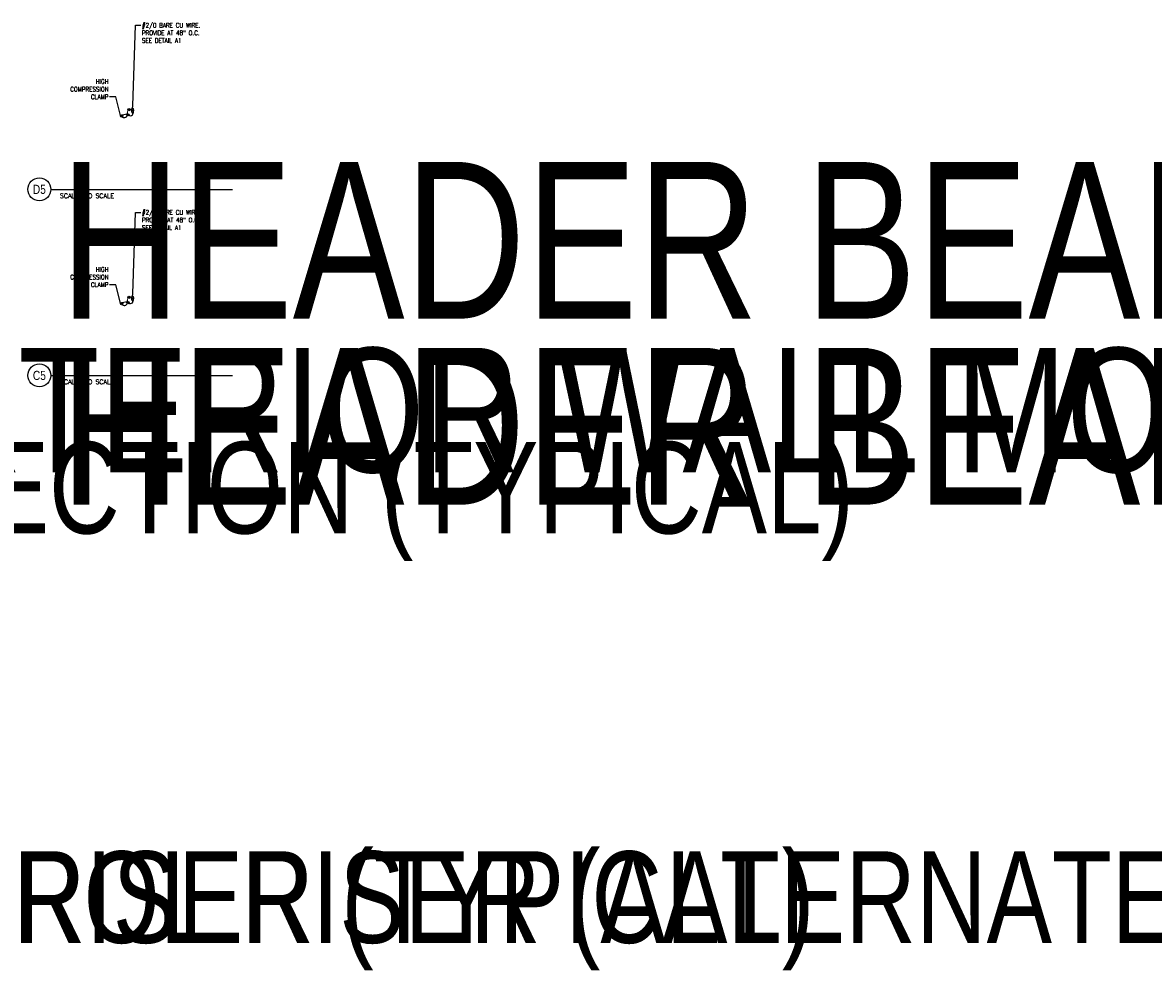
# Model space of a CAD drawing. Header units: inches. Extents: x 0 to 263, y 0 to 45.
# Tile 7 of 8: x 168 to 199, y 19 to 45. Entities that reach past the tile are written whole.
import ezdxf
from ezdxf import colors
from ezdxf.entities.mleader import LeaderData, LeaderLine
from ezdxf.enums import TextEntityAlignment as Align
from ezdxf.math import Vec2, Vec3

# ---------------------------------------------------------------- set-up
doc = ezdxf.new("R2018")
doc.units = ezdxf.units.IN
doc.header["$MEASUREMENT"] = 0
for name, color, linetype in [('E-ANNO-SYMB', 2, 'Continuous'), ('E-ANNO-TEXT', 2, 'Continuous'), ('E-DETL-GRPH', 3, 'Continuous')]:
    doc.layers.add(name, color=color, linetype=linetype)
doc.layers.get('0').freeze()
doc.styles.add('Annotative', font='romans.shx', dxfattribs={"width": 0.8})
doc.styles.add('ROMANS', font='ROMANS.shx', dxfattribs={"width": 0.8})
doc.styles.add('Title', font='swiss.ttf', dxfattribs={"height": 0.25})
doc.styles.add('TITLES', font='swiss.ttf', dxfattribs={"width": 0.8})

# ---------------------------------------------------------------- blocks, each defined once
blk = doc.blocks.new('*U5')
for q in [(4.678, 0), (12.157, 0)]:
    blk.add_line((0, 0), q)
blk.add_circle((-0.313, 0), 0.313)
at = {"lineweight": 30}
blk.add_attdef('TITLE', text='', height=0.25, dxfattribs=at).set_placement((0.25, 0.749), align=Align.TOP_LEFT)
at = {"style": 'Title'}
blk.add_attdef('NUMBER', text='', height=0.25, dxfattribs=at).set_placement((-0.313, 0), align=Align.MIDDLE_CENTER)
blk.add_attdef('SCALE', (0.25, -0.177), '', height=0.0938, dxfattribs=at)
blk = doc.blocks.new('*U6')
blk.add_line((0, 0), (4.678, 0))
blk.add_line((0, 0), (4.678, 0))
blk.add_circle((-0.313, 0), 0.313)
at = {"lineweight": 30}
blk.add_attdef('TITLE', text='', height=0.25, dxfattribs=at).set_placement((0.25, 0.749), align=Align.TOP_LEFT)
at = {"style": 'Title'}
blk.add_attdef('NUMBER', text='', height=0.25, dxfattribs=at).set_placement((-0.313, 0), align=Align.MIDDLE_CENTER)
blk.add_attdef('SCALE', (0.25, -0.177), '', height=0.0938, dxfattribs=at)
blk = doc.blocks.new('*U7')
for q in [(4.678, 0), (4.963, 0)]:
    blk.add_line((0, 0), q)
blk.add_circle((-0.313, 0), 0.313)
at = {"lineweight": 30}
blk.add_attdef('TITLE', text='', height=0.25, dxfattribs=at).set_placement((0.25, 0.749), align=Align.TOP_LEFT)
at = {"style": 'Title'}
blk.add_attdef('NUMBER', text='', height=0.25, dxfattribs=at).set_placement((-0.313, 0), align=Align.MIDDLE_CENTER)
blk.add_attdef('SCALE', (0.25, -0.177), '', height=0.0938, dxfattribs=at)
blk = doc.blocks.new('Loop_2')
at = {"color": 1}
blk.add_line((-0.5, 0), (-1, 0), dxfattribs=at)
blk.add_lwpolyline([(0, 0.25, 0.050817), (-0.2, 0.23, 0.064661), (-0.35, 0.18, 0.10407), (-0.47, 0.08, 0.175425), (-0.5, 0, 0.175425), (-0.47, -0.08, 0.10407), (-0.35, -0.18, 0.064661), (-0.2, -0.23, 0.050817), (0, -0.25, 0.050817), (0.2, -0.23, 0.064661), (0.35, -0.18, 0.10407), (0.47, -0.08, 0.175425), (0.5, 0, 0.175425), (0.47, 0.08, 0.10407), (0.35, 0.18, 0.064661), (0.2, 0.23, 0.050817)], format="xyb", close=True, dxfattribs=at)
blk = doc.blocks.new('*U16')
for q in [(4.678, 0), (4.797, 0)]:
    blk.add_line((0, 0), q)
blk.add_circle((-0.313, 0), 0.313)
at = {"lineweight": 30}
blk.add_attdef('TITLE', text='', height=0.25, dxfattribs=at).set_placement((0.25, 0.749), align=Align.TOP_LEFT)
at = {"style": 'Title'}
blk.add_attdef('NUMBER', text='', height=0.25, dxfattribs=at).set_placement((-0.313, 0), align=Align.MIDDLE_CENTER)
blk.add_attdef('SCALE', (0.25, -0.177), '', height=0.0938, dxfattribs=at)
blk = doc.blocks.new('*U20')
for q in [(4.678, 0), (5.186, 0)]:
    blk.add_line((0, 0), q)
blk.add_circle((-0.313, 0), 0.313)
at = {"lineweight": 30}
blk.add_attdef('TITLE', text='', height=0.25, dxfattribs=at).set_placement((0.25, 0.749), align=Align.TOP_LEFT)
at = {"style": 'Title'}
blk.add_attdef('NUMBER', text='', height=0.25, dxfattribs=at).set_placement((-0.313, 0), align=Align.MIDDLE_CENTER)
blk.add_attdef('SCALE', (0.25, -0.177), '', height=0.0938, dxfattribs=at)

msp = doc.modelspace()

# ---------------------------------------------------------------- hatches: boundary and pattern name
at = {"layer": 'E-DETL-GRPH', "lineweight": -3}
h = msp.add_hatch(color=256, dxfattribs=at)
h.dxf.hatch_style = 1
h.paths.add_polyline_path([(170.9564, 42.4159, 1), (170.9, 42.3919, 1)])
h = msp.add_hatch(color=256, dxfattribs=at)
h.dxf.hatch_style = 1
h.paths.add_polyline_path([(171.1297, 42.445, 1), (171.0733, 42.4211, 1)])
h = msp.add_hatch(color=256, dxfattribs=at)
h.dxf.hatch_style = 1
h.paths.add_polyline_path([(171.1545, 42.5884, 1), (171.0981, 42.5645, 1)])
h = msp.add_hatch(color=256, dxfattribs=at)
h.dxf.hatch_style = 1
h.paths.add_polyline_path([(171.1545, 37.4586, 1), (171.0981, 37.4346, 1)])
h = msp.add_hatch(color=256, dxfattribs=at)
h.dxf.hatch_style = 1
h.paths.add_polyline_path([(170.9564, 37.286, 1), (170.9, 37.2621, 1)])
h = msp.add_hatch(color=256, dxfattribs=at)
h.dxf.hatch_style = 1
h.paths.add_polyline_path([(171.1297, 37.3152, 1), (171.0733, 37.2912, 1)])

# ---------------------------------------------------------------- linework, layer by layer
for centre in [(170.9282, 42.4039), (171.1015, 42.4331), (171.1263, 42.5765), (171.1263, 37.4466), (170.9282, 37.2741), (171.1015, 37.3032)]:
    msp.add_circle(centre, 0.0307, dxfattribs=at)
for centre, radius, start, end in [((170.9993, 42.4428), 0.0862, 217.16863, 349.73682), ((171.1635, 42.4949), 0.085, 235.84785, 104.47285), ((171.1635, 37.365), 0.085, 235.84785, 104.47285), ((170.9993, 37.313), 0.0862, 217.16863, 349.73682)]:
    msp.add_arc(centre, radius, start, end, dxfattribs=at)

# ---------------------------------------------------------------- block references
at = {"layer": 'E-ANNO-SYMB', "lineweight": -3}
ref = msp.add_blockref('*U7', (168.9931, 40.3986), dxfattribs=at)
ref.add_attrib('SCALE', 'SCALE: NO SCALE', dxfattribs={"layer": '0', "height": 0.125, "style": 'ROMANS'}).set_placement((169.2431, 40.2218), align=Align.MIDDLE_LEFT)
lines = msp.add_mtext('\\W0.8000;HEADER BEAM END - BONDING DETAIL ', dxfattribs={"layer": '0', "insert": (169.2431, 41.148), "char_height": 4.279655, "attachment_point": 1})
ref.add_attrib('TITLE', '', (169.2431, 41.148)).embed_mtext(lines)
ref.add_attrib('NUMBER', 'D5', dxfattribs={"layer": '0', "height": 0.25, "style": 'TITLES', "width": 0.796875}).set_placement((168.6806, 40.3986), align=Align.MIDDLE_CENTER)
ref = msp.add_blockref('*U5', (145.8117, 36.9185), dxfattribs=at)
ref.add_attrib('SCALE', 'SCALE: NO SCALE', dxfattribs={"layer": '0', "height": 0.125, "style": 'ROMANS'}).set_placement((146.0617, 36.7417), align=Align.MIDDLE_LEFT)
lines = msp.add_mtext('\\W0.8000;\\PECM GROUND SECTION (TYPICAL)', dxfattribs={"layer": '0', "insert": (146.0617, 37.6679), "char_height": 2.5, "attachment_point": 1})
ref.add_attrib('TITLE', '', (146.0617, 37.6679)).embed_mtext(lines)
ref.add_attrib('NUMBER', 'C1', dxfattribs={"layer": '0', "height": 0.25, "style": 'TITLES', "width": 0.8}).set_placement((145.4991, 36.9185), align=Align.MIDDLE_CENTER)
ref = msp.add_blockref('*U7', (168.9933, 35.3172), dxfattribs=at)
ref.add_attrib('SCALE', 'SCALE: NO SCALE', dxfattribs={"layer": '0', "height": 0.125, "style": 'ROMANS'}).set_placement((169.2433, 35.1404), align=Align.MIDDLE_LEFT)
lines = msp.add_mtext('\\W0.8000;HEADER BEAM MIDSPAN - BONDING DETAIL ', dxfattribs={"layer": '0', "insert": (169.2433, 36.0666), "char_height": 4.279655, "attachment_point": 1})
ref.add_attrib('TITLE', '', (169.2433, 36.0666)).embed_mtext(lines)
ref.add_attrib('NUMBER', 'C5', dxfattribs={"layer": '0', "height": 0.25, "style": 'TITLES', "width": 0.796875}).set_placement((168.6808, 35.3172), align=Align.MIDDLE_CENTER)
ref = msp.add_blockref('*U6', (163.0164, 35.3172), dxfattribs=at)
ref.add_attrib('SCALE', 'SCALE: NO SCALE', dxfattribs={"layer": '0', "height": 0.125, "style": 'ROMANS'}).set_placement((163.2664, 35.1404), align=Align.MIDDLE_LEFT)
lines = msp.add_mtext('\\W0.8000;EXTERIOR WALL MOUNTED LIGHTING ', dxfattribs={"layer": '0', "insert": (163.2664, 36.0666), "char_height": 3.392351, "attachment_point": 1})
ref.add_attrib('TITLE', '', (163.2664, 36.0666)).embed_mtext(lines)
ref.add_attrib('NUMBER', 'C4', dxfattribs={"layer": '0', "height": 0.25, "style": 'TITLES', "width": 0.796875}).set_placement((162.7038, 35.3172), align=Align.MIDDLE_CENTER)
ref = msp.add_blockref('*U16', (145.1736, 25.7369), dxfattribs=at)
ref.add_attrib('SCALE', 'SCALE: NO SCALE', dxfattribs={"layer": '0', "height": 0.125, "style": 'ROMANS'}).set_placement((145.4236, 25.5602), align=Align.MIDDLE_LEFT)
lines = msp.add_mtext('\\W0.8000;\\PDOOR CONTROL RISER (TYPICAL)', dxfattribs={"layer": '0', "insert": (145.4236, 26.4864), "char_height": 2.5, "attachment_point": 1})
ref.add_attrib('TITLE', '', (145.4236, 26.4864)).embed_mtext(lines)
ref.add_attrib('NUMBER', 'A1', dxfattribs={"layer": '0', "height": 0.25, "style": 'TITLES', "width": 0.8}).set_placement((144.861, 25.7369), align=Align.MIDDLE_CENTER)
ref = msp.add_blockref('*U20', (151.3645, 25.7369), dxfattribs=at)
ref.add_attrib('SCALE', 'SCALE: NO SCALE', dxfattribs={"layer": '0', "height": 0.125, "style": 'ROMANS'}).set_placement((151.6145, 25.5602), align=Align.MIDDLE_LEFT)
lines = msp.add_mtext('\\W0.8000;\\PDOOR CONTROL RISER (ALTERNATE)', dxfattribs={"layer": '0', "insert": (151.6145, 26.4864), "char_height": 2.5, "attachment_point": 1})
ref.add_attrib('TITLE', '', (151.6145, 26.4864)).embed_mtext(lines)
ref.add_attrib('NUMBER', 'A2', dxfattribs={"layer": '0', "height": 0.25, "style": 'TITLES', "width": 0.8}).set_placement((151.0519, 25.7369), align=Align.MIDDLE_CENTER)

# ---------------------------------------------------------------- leaders
at = {"layer": 'E-ANNO-TEXT', "lineweight": -3}
ml = msp.add_multileader_mtext('Standard', dxfattribs=at)
ml.set_content('\\A1;#2/0 BARE CU WIRE.\\PPROVIDE AT 48" O.C.\\PSEE DETAIL A1', color=256, style='Annotative')
ml.set_leader_properties(color=1, linetype='ByLayer', lineweight=-1)
ml.set_arrow_properties(name='Loop_2')
ml.build(insert=Vec2(0, 0))
ml.multileader.update_dxf_attribs({"text_right_attachment_type": 3, "dogleg_length": 0.34, "arrow_head_size": 0.125})
ctx = ml.context
ctx.base_point, ctx.char_height, ctx.arrow_head_size, ctx.landing_gap_size, ctx.plane_origin = Vec3(171.4503, 44.8791), 0.125, 0.125, 0.0312, Vec3(171.4581, 44.6349)
ctx.right_attachment = 3
notes = []
notes.append((ctx, [(0, (1, 1, 0), (171.3058, 44.8791), (1, 0), 0.1445, [(0, [(171.2258, 42.5527)], 0, [])])]))
ctx.mtext.insert, ctx.mtext.flow_direction = Vec3(171.4816, 44.9416), 5
ml = msp.add_multileader_mtext('Standard', dxfattribs=at)
ml.set_content('HIGH \\PCOMPRESSION \\PCLAMP', color=256, style='Annotative')
ml.set_leader_properties(color=1, linetype='ByLayer', lineweight=-1)
ml.build(insert=Vec2(0, 0))
ml.multileader.update_dxf_attribs({"text_right_attachment_type": 3, "dogleg_length": 0.34, "arrow_head_size": 0.125})
ctx = ml.context
ctx.base_point, ctx.char_height, ctx.arrow_head_size, ctx.landing_gap_size, ctx.plane_origin = Vec3(169.5238, 43.341), 0.125, 0.125, 0.0312, Vec3(169.1151, 42.9244)
ctx.right_attachment, ctx.text_align_type = 3, 2
notes.append((ctx, [(0, (1, 1, 0), (170.7677, 42.9244), (-1, 0), 0.1672, [(2, [(171.0977, 42.5874), (171.0802, 42.4551), (170.9006, 42.4194)], 0, [])])]))
ctx.mtext.insert, ctx.mtext.alignment, ctx.mtext.flow_direction = Vec3(170.5693, 43.4035), 3, 5
ml = msp.add_multileader_mtext('Standard', dxfattribs=at)
ml.set_content('\\A1;#2/0 BARE CU WIRE.\\PPROVIDE AT 48" O.C.\\PSEE DETAIL A1', color=256, style='Annotative')
ml.set_leader_properties(color=1, linetype='ByLayer', lineweight=-1)
ml.set_arrow_properties(name='Loop_2')
ml.build(insert=Vec2(0, 0))
ml.multileader.update_dxf_attribs({"text_right_attachment_type": 3, "dogleg_length": 0.34, "arrow_head_size": 0.125})
ctx = ml.context
ctx.base_point, ctx.char_height, ctx.arrow_head_size, ctx.landing_gap_size, ctx.plane_origin = Vec3(171.4503, 39.77), 0.125, 0.125, 0.0312, Vec3(171.4581, 39.505)
ctx.right_attachment = 3
notes.append((ctx, [(0, (1, 1, 0), (171.3058, 39.77), (1, 0), 0.1445, [(0, [(171.2258, 37.4228)], 0, [])])]))
ctx.mtext.insert, ctx.mtext.flow_direction = Vec3(171.4816, 39.8325), 5
ml = msp.add_multileader_mtext('Standard', dxfattribs=at)
ml.set_content('HIGH \\PCOMPRESSION \\PCLAMP', color=256, style='Annotative')
ml.set_leader_properties(color=1, linetype='ByLayer', lineweight=-1)
ml.build(insert=Vec2(0, 0))
ml.multileader.update_dxf_attribs({"text_right_attachment_type": 3, "dogleg_length": 0.34, "arrow_head_size": 0.125})
ctx = ml.context
ctx.base_point, ctx.char_height, ctx.arrow_head_size, ctx.landing_gap_size, ctx.plane_origin = Vec3(169.5238, 38.2112), 0.125, 0.125, 0.0312, Vec3(169.1151, 37.7945)
ctx.right_attachment, ctx.text_align_type = 3, 2
notes.append((ctx, [(0, (1, 1, 0), (170.7677, 37.7945), (-1, 0), 0.1672, [(2, [(171.0977, 37.4576), (171.0802, 37.3252), (170.9006, 37.2895)], 0, [])])]))
ctx.mtext.insert, ctx.mtext.alignment, ctx.mtext.flow_direction = Vec3(170.5693, 38.2737), 3, 5
for ctx, leaders in notes:
    for number, flags, end, landing, length, lines in leaders:
        leader = LeaderData()
        leader.index, (leader.has_last_leader_line, leader.has_dogleg_vector, leader.attachment_direction) = number, flags
        leader.last_leader_point, leader.dogleg_vector, leader.dogleg_length = Vec3(end), Vec3(landing), length
        for number, points, colour, breaks in lines:
            line = LeaderLine()
            line.index, line.vertices, line.color, line.breaks = number, Vec3.list(points), colors.encode_raw_color(colour), breaks
            leader.lines.append(line)
        ctx.leaders.append(leader)

doc.saveas('drawing.dxf')
